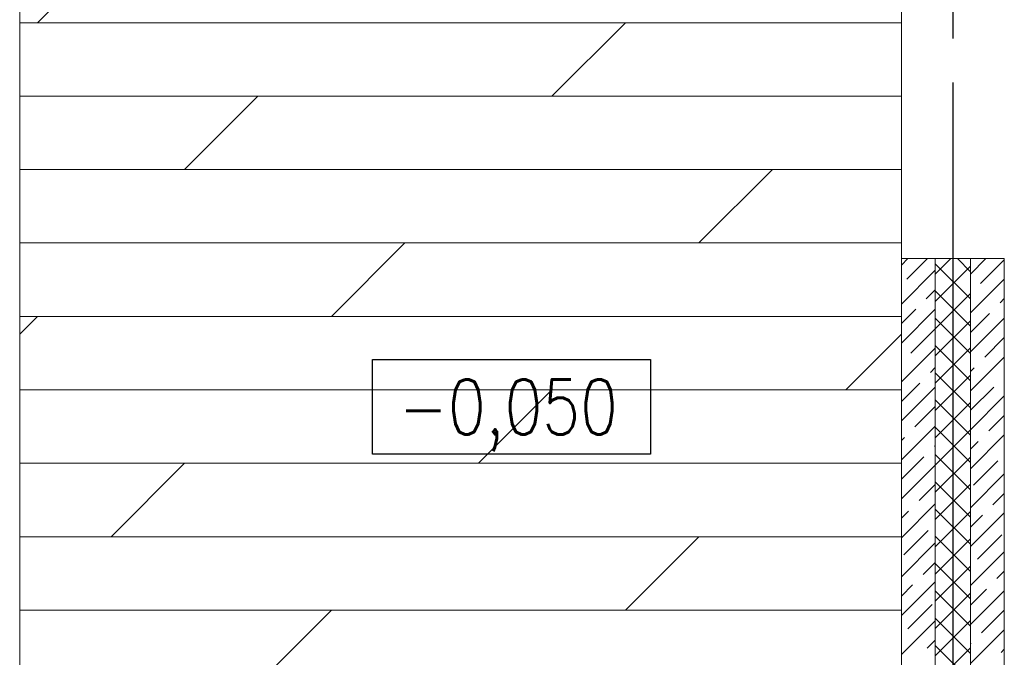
# Model space of a CAD drawing. Header units: millimetres. Extents: x 53645 to 137188, y 78097 to 135542.
# Tile 229 of 256: x 110102 to 113452, y 125449 to 127620. Entities that reach past the tile are written whole.
import ezdxf

# ---------------------------------------------------------------- set-up
doc = ezdxf.new("R2010")
doc.units = ezdxf.units.MM
doc.linetypes.add('CONTI', pattern=[0])
doc.linetypes.add('GOST2.303 5', pattern=[24, 20, -1.5, 1, -1.5])
doc.layers.add('axis_dim', color=40, linetype='CONTI')
for name, color, linetype, lineweight in [('floor', 179, 'Continuous', 5), ('mark', 4, 'Continuous', 15), ('stair1', 7, 'Continuous', 15), ('Wall2', 40, 'Continuous', 5)]:
    doc.layers.add(name, color=color, linetype=linetype, lineweight=lineweight)
doc.styles.add('GOST 2.304', font='CS_Gost2304.shx', dxfattribs={"width": 0.8, "oblique": 15})

msp = doc.modelspace()

# ---------------------------------------------------------------- hatches: boundary and pattern name
at = {"layer": 'floor', "ltscale": 100}
h = msp.add_hatch(dxfattribs=at)
h.set_pattern_fill('DOLMIT', color=8, scale=1000)
h.set_pattern_definition([(0, (94912.83, 81359.35), (0, 250), []), (45, (94912.8, 81359.35), (-500, 500), [353.553, -707.107])])
h.paths.add_polyline_path([(113102.3, 132146.4), (110102.3, 132146.4), (110102.3, 127621.2), (110102.3, 122496.4), (113102.3, 122496.4)])

# ---------------------------------------------------------------- linework, layer by layer
at = {"layer": 'axis_dim', "linetype": 'GOST2.303 5', "lineweight": 25, "ltscale": 100}
msp.add_lwpolyline([(113277.3, 132206), (113277.3, 120177.4)], dxfattribs=at)
at = {"layer": 'mark', "linetype": 'Continuous', "lineweight": 25, "ltscale": 75}
msp.add_lwpolyline([(111302.7, 126462.9), (112249, 126462.9), (112249, 126140.4), (111302.7, 126140.4)], close=True, dxfattribs=at)
at = {"layer": 'stair1', "ltscale": 75}
msp.add_lwpolyline([(113102.3, 132146.4), (110102.3, 132146.4), (110102.3, 127621.2), (110102.3, 122496.4), (113102.3, 122496.4)], close=True, dxfattribs=at)
at = {"layer": 'Wall2', "ltscale": 100}
for points in [[(113102.3, 126784.3), (113124.6, 126806.6)], [(113102.3, 122646.4), (113102.3, 126806.6)], [(113102.3, 126806.6), (113217.3, 126806.6)], [(113120.5, 126736.2), (113190.9, 126806.6)], [(113217.3, 126806.6), (113217.3, 122761.4)], [(113217.3, 126753.5), (113270.4, 126806.6)], [(113217.3, 122761.4), (113217.3, 126806.6)], [(113217.3, 126806.6), (113337.3, 126806.6)], [(113337.3, 126762), (113292.8, 126806.6)], [(113337.3, 126806.6), (113337.3, 122881.4)], [(113337.3, 126754.1), (113389.7, 126806.6)], [(113337.3, 122881.4), (113337.3, 126806.6)], [(113337.3, 126806.6), (113452.3, 126806.6)], [(113371.7, 126722.3), (113452.3, 126802.8)], [(113452.3, 126806.6), (113452.3, 122996.4)], [(113102.3, 126651.7), (113217.3, 126766.7)], [(113337.3, 126669.2), (113217.3, 126789.2)], [(113217.3, 126660.6), (113337.3, 126780.6)], [(113337.3, 126621.5), (113452.3, 126736.5)], [(113186.8, 126669.9), (113217.3, 126700.4)], [(113337.3, 126576.4), (113217.3, 126696.4)], [(113217.3, 126567.8), (113337.3, 126687.8)], [(113438, 126656), (113452.3, 126670.3)], [(113102.3, 126519.1), (113217.3, 126634.1)], [(113102.3, 126585.4), (113151, 126634.1)], [(113337.3, 126483.6), (113217.3, 126603.6)], [(113337.3, 126555.3), (113402.2, 126620.2)], [(113337.3, 126489), (113452.3, 126604)], [(113134.4, 126485), (113217.3, 126567.8)], [(113217.3, 126475), (113337.3, 126595)], [(113385.7, 126471), (113452.3, 126537.7)], [(113102.3, 126386.5), (113217.3, 126501.5)], [(113337.3, 126390.8), (113217.3, 126510.8)], [(113217.3, 126382.2), (113337.3, 126502.2)], [(113337.3, 126356.4), (113452.3, 126471.4)], [(113200.7, 126418.7), (113217.3, 126435.3)], [(113337.3, 126422.7), (113349.9, 126435.2)], [(113337.3, 126298), (113217.3, 126418)], [(113217.3, 126289.4), (113337.3, 126409.4)], [(113452, 126404.7), (113452.3, 126405.1)], [(113102.3, 126320.3), (113164.9, 126382.9)], [(113102.3, 126254), (113217.3, 126369)], [(113337.3, 126290.1), (113416.2, 126368.9)], [(113337.3, 126223.8), (113452.3, 126338.8)], [(113148.3, 126233.7), (113217.3, 126302.7)], [(113337.3, 126205.2), (113217.3, 126325.2)], [(113217.3, 126196.6), (113337.3, 126316.6)], [(113399.6, 126219.8), (113452.3, 126272.5)], [(113102.3, 126121.4), (113217.3, 126236.4)], [(113337.3, 126112.4), (113217.3, 126232.4)], [(113102.3, 126187.7), (113112.5, 126197.9)], [(113217.3, 126103.8), (113337.3, 126223.8)], [(113337.3, 126091.2), (113452.3, 126206.2)], [(113214.6, 126167.4), (113217.3, 126170.1)], [(113337.3, 126157.5), (113363.8, 126184)], [(113102.3, 126055.1), (113178.8, 126131.6)], [(113337.3, 126019.6), (113217.3, 126139.6)], [(113217.3, 126011), (113337.3, 126131)], [(113102.3, 125988.8), (113217.3, 126103.8)], [(113347.2, 126034.8), (113430.1, 126117.7)], [(113337.3, 125958.6), (113452.3, 126073.6)], [(113162.3, 125982.5), (113217.3, 126037.5)], [(113337.3, 125926.7), (113217.3, 126046.7)], [(113217.3, 125918.2), (113337.3, 126038.2)], [(113413.5, 125968.5), (113452.3, 126007.3)], [(113102.3, 125856.2), (113217.3, 125971.2)], [(113102.3, 125922.5), (113126.5, 125946.7)], [(113337.3, 125833.9), (113217.3, 125953.9)], [(113217.3, 125825.4), (113337.3, 125945.4)], [(113337.3, 125826.1), (113452.3, 125941.1)], [(113337.3, 125892.3), (113377.7, 125932.7)], [(113109.9, 125797.5), (113192.8, 125880.4)], [(113337.3, 125741.1), (113217.3, 125861.1)], [(113361.1, 125783.6), (113444, 125866.5)], [(113102.3, 125723.6), (113217.3, 125838.6)], [(113217.3, 125732.6), (113337.3, 125852.6)], [(113337.3, 125693.5), (113452.3, 125808.5)], [(113176.2, 125731.2), (113217.3, 125772.3)], [(113337.3, 125648.3), (113217.3, 125768.3)], [(113217.3, 125639.8), (113337.3, 125759.8)], [(113427.4, 125717.3), (113452.3, 125742.2)], [(113102.3, 125591.1), (113217.3, 125706.1)], [(113102.3, 125657.3), (113140.4, 125695.4)], [(113337.3, 125555.5), (113217.3, 125675.5)], [(113217.3, 125547), (113337.3, 125667)], [(113337.3, 125627.2), (113391.6, 125681.5)], [(113337.3, 125560.9), (113452.3, 125675.9)], [(113123.8, 125546.3), (113206.7, 125629.1)], [(113375.1, 125532.3), (113452.3, 125609.6)], [(113102.3, 125458.5), (113217.3, 125573.5)], [(113337.3, 125462.7), (113217.3, 125582.7)], [(113217.3, 125454.1), (113337.3, 125574.1)], [(113337.3, 125428.3), (113452.3, 125543.3)], [(113190.1, 125480), (113217.3, 125507.2)], [(113337.3, 125494.6), (113339.3, 125496.6)], [(113337.3, 125369.9), (113217.3, 125489.9)], [(113217.3, 125361.3), (113337.3, 125481.3)], [(113441.3, 125466.1), (113452.3, 125477)]]:
    msp.add_lwpolyline(points, dxfattribs=at)

# ---------------------------------------------------------------- texts
at = {"layer": 'mark', "linetype": 'Continuous', "lineweight": 25, "ltscale": 75, "insert": (111391.7, 126395.4), "char_height": 187.5, "width": 940.362, "attachment_point": 1, "style": 'GOST 2.304'}
msp.add_mtext('\\Fsimplex.shx;\\W0.8000000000;\\Q0.2617993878;\\T1.0000000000;\\o\\l-0,050', dxfattribs=at)

doc.saveas('drawing.dxf')
